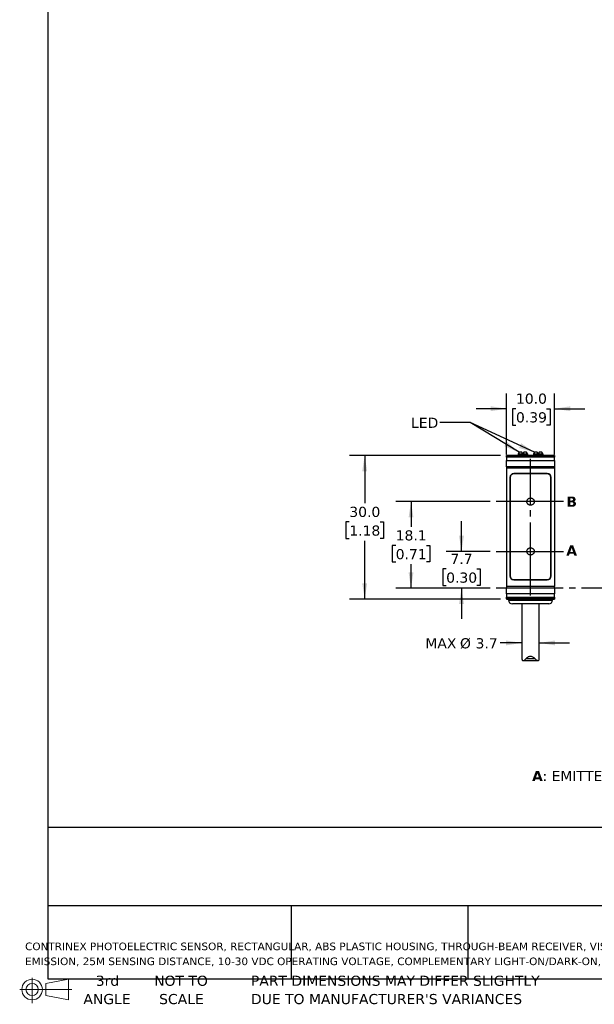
# Model space of a CAD drawing. Header units: millimetres. Extents: x 7 to 546, y 7 to 419.
# Tile 1 of 6: x 7 to 127, y 7 to 213. Entities that reach past the tile are written whole.
import ezdxf

# ---------------------------------------------------------------- set-up
doc = ezdxf.new("R2010")
doc.units = ezdxf.units.MM
doc.linetypes.add('SLD-Center', pattern=[19.05, 15.24, -1.27, 1.27, -1.27])
doc.linetypes.add('SLD-Solid', pattern=[0])
doc.layers.add('CENTER', color=40, linetype='SLD-Center')
doc.layers.add('DIMENSIONS', color=140, linetype='SLD-Solid', lineweight=25)
doc.layers.add('TEXT', color=140, linetype='SLD-Solid', lineweight=25)
doc.styles.add('SLDTEXTSTYLE0', font='VERDANAB.TTF')
doc.styles.add('SLDTEXTSTYLE1', font='VERDANA.TTF')
doc.styles.get("Standard").update_dxf_attribs({"font": 'VERDANA.TTF'})
doc.dimstyles.new('SLDDIMSTYLE0', dxfattribs={"dimtxt": 2.158008, "dimasz": 3.302, "dimexe": 0, "dimexo": 0.0625, "dimgap": 0.539502, "dimtad": 0, "dimtih": 1, "dimtoh": 1, "dimrnd": 1e-09, "dimzin": 4, "dimdsep": 46, "dimtxsty": 'SLDTEXTSTYLE1', "dimsah": 1, "dimcen": 0.09, "dimadec": 0, "dimazin": 1, "dimtfac": 1, "dimtmove": 0, "dimatfit": 0, "dimfxl": 0, "dimfrac": 2, "dimtolj": 1, "dimtzin": 12, "dimarcsym": 0})
doc.dimstyles.new('SLDDIMSTYLE1', dxfattribs={"dimtxt": 2.158008, "dimasz": 3.302, "dimexe": 0, "dimexo": 0.0625, "dimgap": 0.539502, "dimtad": 0, "dimtih": 1, "dimtoh": 1, "dimrnd": 1e-09, "dimzin": 12, "dimdsep": 46, "dimtxsty": 'SLDTEXTSTYLE1', "dimsah": 1, "dimcen": 0.09, "dimadec": 0, "dimazin": 3, "dimtfac": 1, "dimtmove": 0, "dimatfit": 0, "dimfxl": 0, "dimfrac": 2, "dimtolj": 1, "dimtzin": 12, "dimarcsym": 0})
doc.dimstyles.new('SLDDIMSTYLE2', dxfattribs={"dimtxt": 2.158008, "dimasz": 3.302, "dimexe": 0, "dimexo": 0.0625, "dimgap": 0.539502, "dimtad": 0, "dimtih": 1, "dimtoh": 1, "dimrnd": 1e-09, "dimzin": 12, "dimdsep": 46, "dimtxsty": 'SLDTEXTSTYLE1', "dimsah": 1, "dimcen": 0.09, "dimadec": 0, "dimazin": 3, "dimtfac": 1, "dimtofl": 0, "dimtmove": 0, "dimatfit": 3, "dimfxl": 0, "dimfrac": 2, "dimtolj": 1, "dimtzin": 12, "dimarcsym": 0})
doc.dimstyles.new('SLDDIMSTYLE3', dxfattribs={"dimtxt": 2.158008, "dimasz": 3.302, "dimexe": 0, "dimexo": 0.0625, "dimgap": 0.539502, "dimtad": 0, "dimtih": 1, "dimtoh": 1, "dimrnd": 1e-09, "dimzin": 4, "dimdsep": 46, "dimtxsty": 'SLDTEXTSTYLE1', "dimsah": 1, "dimcen": 0.09, "dimadec": 0, "dimazin": 1, "dimtfac": 1, "dimtofl": 0, "dimtmove": 0, "dimatfit": 3, "dimfxl": 0, "dimfrac": 2, "dimtolj": 1, "dimtzin": 12, "dimarcsym": 0})
doc.dimstyles.new('SLDDIMSTYLE5', dxfattribs={"dimtxt": 0.18, "dimasz": 3.302, "dimexe": 0, "dimexo": 0.0625, "dimgap": 0, "dimtad": 0, "dimtih": 1, "dimtoh": 1, "dimdec": 0, "dimrnd": 1e-09, "dimzin": 0, "dimdsep": 46, "dimtxsty": 'Standard', "dimsah": 1, "dimcen": 0.09, "dimadec": 0, "dimazin": 0, "dimtfac": 3.302, "dimtdec": 0, "dimtofl": 0, "dimtmove": 0, "dimatfit": 3, "dimfxl": 0, "dimfrac": 2, "dimtolj": 1, "dimtzin": 0, "dimarcsym": 0})

# ---------------------------------------------------------------- blocks, each defined once
blk = doc.blocks.new('Block11')
at = {"color": 7, "linetype": 'SLD-Solid', "lineweight": 18}
for p, q in [((2.59, 5.31), (2.59, 0)), ((5.48, 4.17), (10.18, 5.03)), ((5.48, 1.6), (5.48, 4.17)), ((10.18, 5.03), (10.18, 0.73)), ((0, 2.88), (10.87, 2.88)), ((5.48, 1.6), (10.18, 0.73))]:
    blk.add_line(p, q, dxfattribs=at)
for radius in [2.15, 1.29]:
    blk.add_circle((2.59, 2.88), radius, dxfattribs=at)
blk = doc.blocks.new('Block12')
at = {"color": 7, "linetype": 'Continuous'}
blk.add_blockref('Block11', (0, 0), dxfattribs=at)
blk = doc.blocks.new('SW_NOTE_0')
at = {"layer": 'TEXT', "color": 0, "attachment_point": 1}
for s, insert, char_height, style in [('A', (0, 2.69), 2.12, 'SLDTEXTSTYLE0'), (': EMITTER AXIS      ', (2.19, 2.69), 2.1167, 'SLDTEXTSTYLE1'), ('B', (30.97, 2.69), 2.12, 'SLDTEXTSTYLE0'), (': RECEIVER AXIS', (33.12, 2.69), 2.1167, 'SLDTEXTSTYLE1')]:
    blk.add_mtext(s, dxfattribs=dict(at, insert=insert, char_height=char_height, style=style))
blk = doc.blocks.new('SW_NOTE_0_1')
at = {"layer": 'TEXT', "color": 0, "char_height": 1.5875, "attachment_point": 1, "style": 'SLDTEXTSTYLE1'}
for s, insert in [('CONTRINEX PHOTOELECTRIC SENSOR, RECTANGULAR, ABS PLASTIC HOUSING, THROUGH-BEAM RECEIVER, VISIBLE RED LIGHT ', (0, 2.02)), ('EMISSION, 25M SENSING DISTANCE, 10-30 VDC OPERATING VOLTAGE, COMPLEMENTARY LIGHT-ON/DARK-ON, PNP, 4-WIRE, PIGTAIL.', (0, -1.1))]:
    blk.add_mtext(s, dxfattribs=dict(at, insert=insert))
blk = doc.blocks.new('SW_NOTE_0_4')
at = {"layer": 'TEXT', "color": 0, "char_height": 2.1167, "attachment_point": 1, "style": 'SLDTEXTSTYLE1'}
for s, insert in [('PART DIMENSIONS MAY DIFFER SLIGHTLY ', (0, 2.69)), ("DUE TO MANUFACTURER'S VARIANCES", (0, -1.13))]:
    blk.add_mtext(s, dxfattribs=dict(at, insert=insert))
blk = doc.blocks.new('SW_NOTE_0_5')
at = {"layer": 'TEXT', "color": 0, "char_height": 2.117, "attachment_point": 2, "style": 'SLDTEXTSTYLE1'}
for s, insert in [('NOT TO', (5.26, 2.69)), ('SCALE', (5.35, -1.13))]:
    blk.add_mtext(s, dxfattribs=dict(at, insert=insert))
blk = doc.blocks.new('SW_NOTE_0_6')
at = {"layer": 'TEXT', "color": 0, "char_height": 2.117, "attachment_point": 2, "style": 'SLDTEXTSTYLE1'}
for s, insert in [('3rd', (2.32, 2.69)), ('ANGLE', (2.22, -1.13))]:
    blk.add_mtext(s, dxfattribs=dict(at, insert=insert))
blk = doc.blocks.new('_D_7')
at = {"layer": 'DIMENSIONS'}
for p, q in [((99.08, 101.93), (99.08, 108.28)), ((105.04, 101.93), (95.91, 101.93)), ((95.88, 98.26), (95.15, 98.26)), ((95.15, 98.26), (95.15, 94.83)), ((102.29, 98.26), (103.01, 98.26)), ((103.01, 98.26), (103.01, 94.83)), ((95.15, 94.83), (95.88, 94.83)), ((103.01, 94.83), (102.29, 94.83)), ((105.04, 94.23), (95.91, 94.23)), ((99.08, 94.23), (99.08, 87.88))]:
    blk.add_line(p, q, dxfattribs=at)
for points in [[(99.08, 101.93), (99.59, 105.23), (98.57, 105.23)], [(99.08, 94.23), (98.57, 90.93), (99.59, 90.93)]]:
    blk.add_solid(points, dxfattribs=at)
at = {"layer": 'DIMENSIONS', "char_height": 2.117, "attachment_point": 1, "style": 'SLDTEXTSTYLE1'}
for s, insert in [('7.7', (96.77, 101.43)), ('0.30', (95.88, 97.52))]:
    blk.add_mtext(s, dxfattribs=dict(at, insert=insert))
blk = doc.blocks.new('_D_8')
at = {"layer": 'DIMENSIONS'}
for p, q in [((105.04, 112.33), (85.37, 112.33)), ((88.54, 112.33), (88.54, 107.08)), ((85.34, 103.16), (84.61, 103.16)), ((84.61, 103.16), (84.61, 99.74)), ((91.75, 103.16), (92.48, 103.16)), ((92.48, 103.16), (92.48, 99.74)), ((84.61, 99.74), (85.34, 99.74)), ((88.54, 94.23), (88.54, 99.25)), ((92.48, 99.74), (91.75, 99.74)), ((105.04, 94.23), (85.37, 94.23))]:
    blk.add_line(p, q, dxfattribs=at)
for points in [[(88.54, 112.33), (88.04, 109.03), (89.05, 109.03)], [(88.54, 94.23), (89.05, 97.53), (88.04, 97.53)]]:
    blk.add_solid(points, dxfattribs=at)
at = {"layer": 'DIMENSIONS', "char_height": 2.117, "attachment_point": 1, "style": 'SLDTEXTSTYLE1'}
for s, insert in [('18.1', (85.34, 106.34)), ('0.71', (85.34, 102.42))]:
    blk.add_mtext(s, dxfattribs=dict(at, insert=insert))
blk = doc.blocks.new('_D_9')
at = {"layer": 'DIMENSIONS'}
for p, q in [((107.23, 121.98), (75.69, 121.98)), ((78.87, 121.98), (78.87, 111.99)), ((75.66, 108.08), (74.94, 108.08)), ((74.94, 108.08), (74.94, 104.65)), ((82.07, 108.08), (82.8, 108.08)), ((82.8, 108.08), (82.8, 104.65)), ((74.94, 104.65), (75.66, 104.65)), ((78.87, 91.98), (78.87, 104.17)), ((82.8, 104.65), (82.07, 104.65)), ((107.23, 91.98), (75.69, 91.98))]:
    blk.add_line(p, q, dxfattribs=at)
for points in [[(78.87, 121.98), (78.36, 118.68), (79.38, 118.68)], [(78.87, 91.98), (79.38, 95.28), (78.36, 95.28)]]:
    blk.add_solid(points, dxfattribs=at)
at = {"layer": 'DIMENSIONS', "char_height": 2.117, "attachment_point": 1, "style": 'SLDTEXTSTYLE1'}
for s, insert in [('30.0', (75.66, 111.25)), ('1.18', (75.66, 107.34))]:
    blk.add_mtext(s, dxfattribs=dict(at, insert=insert))
blk = doc.blocks.new('_D_10')
at = {"layer": 'DIMENSIONS'}
for p, q in [((108.5, 122.17), (108.5, 134.9)), ((118.5, 122.17), (118.5, 134.9)), ((108.5, 131.73), (102.15, 131.73)), ((110.45, 131.73), (109.72, 131.73)), ((109.72, 131.73), (109.72, 128.3)), ((116.86, 131.73), (117.58, 131.73)), ((117.58, 131.73), (117.58, 128.3)), ((118.5, 131.73), (124.85, 131.73)), ((109.72, 128.3), (110.45, 128.3)), ((117.58, 128.3), (116.86, 128.3))]:
    blk.add_line(p, q, dxfattribs=at)
for points in [[(108.5, 131.73), (105.2, 132.24), (105.2, 131.22)], [(118.5, 131.73), (121.8, 131.22), (121.8, 132.24)]]:
    blk.add_solid(points, dxfattribs=at)
at = {"layer": 'DIMENSIONS', "char_height": 2.117, "attachment_point": 1, "style": 'SLDTEXTSTYLE1'}
for s, insert in [('10.0', (110.45, 134.9)), ('0.39', (110.45, 130.99))]:
    blk.add_mtext(s, dxfattribs=dict(at, insert=insert))
blk = doc.blocks.new('_D_11')
at = {"layer": 'DIMENSIONS'}
for p, q in [((111.7, 82.82), (107.12, 82.82)), ((115.3, 82.82), (121.65, 82.82))]:
    blk.add_line(p, q, dxfattribs=at)
for points in [[(111.7, 82.82), (108.4, 83.33), (108.4, 82.31)], [(115.3, 82.82), (118.6, 82.31), (118.6, 83.33)]]:
    blk.add_solid(points, dxfattribs=at)
at = {"layer": 'DIMENSIONS', "char_height": 2.117, "attachment_point": 1, "style": 'SLDTEXTSTYLE1'}
for s, insert in [('MAX ', (91.53, 83.8)), ('%%c', (98.76, 83.8)), ('3.7', (102.02, 83.8))]:
    blk.add_mtext(s, dxfattribs=dict(at, insert=insert))

msp = doc.modelspace()

# ---------------------------------------------------------------- linework, layer by layer
for p, q in [((118.499, 121.982), (108.499, 121.982)), ((108.499, 121.982), (108.499, 121.949)), ((108.499, 121.949), (118.499, 121.949)), ((108.499, 121.609), (108.499, 121.949)), ((118.499, 121.609), (108.499, 121.609)), ((108.499, 121.609), (108.499, 120.897)), ((110.921, 122.302), (110.899, 122.257)), ((110.899, 122.257), (110.899, 121.982)), ((112.899, 122.257), (110.899, 122.257)), ((111.709, 122.632), (111.111, 122.632)), ((111.899, 122.302), (111.709, 122.632)), ((112.089, 122.632), (111.899, 122.302)), ((112.686, 122.632), (112.089, 122.632)), ((112.899, 122.257), (112.876, 122.302)), ((112.899, 121.982), (112.899, 122.257)), ((114.121, 122.302), (114.099, 122.257)), ((114.099, 122.257), (114.099, 121.982)), ((116.099, 122.257), (114.099, 122.257)), ((114.909, 122.632), (114.311, 122.632)), ((115.099, 122.302), (114.909, 122.632)), ((115.289, 122.632), (115.099, 122.302)), ((115.886, 122.632), (115.289, 122.632)), ((116.099, 122.257), (116.076, 122.302)), ((116.099, 121.982), (116.099, 122.257)), ((118.499, 121.982), (118.499, 121.949)), ((118.499, 121.949), (118.499, 121.609)), ((118.499, 120.897), (118.499, 121.609)), ((108.499, 120.897), (118.499, 120.897)), ((108.499, 119.607), (108.499, 120.897)), ((108.499, 119.607), (108.499, 119.352)), ((118.499, 119.607), (108.499, 119.607)), ((108.499, 119.352), (118.499, 119.352)), ((108.499, 119.352), (108.499, 94.612)), ((118.499, 120.897), (118.499, 119.607)), ((118.499, 119.607), (118.499, 119.352)), ((118.499, 119.352), (118.499, 94.612)), ((109.199, 117.382), (109.199, 96.782)), ((109.249, 117.332), (109.249, 96.832)), ((116.999, 118.182), (109.999, 118.182)), ((116.949, 118.132), (110.049, 118.132)), ((117.749, 96.832), (117.749, 117.332)), ((117.799, 96.782), (117.799, 117.382)), ((118.499, 94.612), (108.499, 94.612)), ((108.499, 94.612), (108.499, 94.357)), ((109.999, 95.982), (116.999, 95.982)), ((110.049, 96.032), (116.949, 96.032)), ((118.499, 94.357), (118.499, 94.612)), ((108.499, 94.357), (118.499, 94.357)), ((108.499, 93.067), (108.499, 94.357)), ((118.499, 93.067), (108.499, 93.067)), ((108.499, 93.067), (108.499, 92.355)), ((118.499, 94.357), (118.499, 93.067)), ((118.499, 92.355), (118.499, 93.067)), ((108.499, 92.355), (118.499, 92.355)), ((108.499, 92.015), (108.499, 92.355)), ((118.499, 92.015), (108.499, 92.015)), ((108.499, 92.015), (108.499, 91.982)), ((108.499, 91.982), (118.499, 91.982)), ((108.899, 91.982), (108.899, 91.782)), ((108.899, 91.782), (118.099, 91.782)), ((111.699, 90.982), (111.699, 79.637)), ((115.299, 79.637), (115.299, 90.982)), ((118.099, 91.782), (118.099, 91.982)), ((118.499, 92.355), (118.499, 92.015)), ((118.499, 92.015), (118.499, 91.982)), ((111.706, 79.637), (111.705, 79.472)), ((111.902, 79.132), (115.089, 79.132)), ((114.478, 79.472), (112.519, 79.472)), ((115.292, 79.472), (115.291, 79.637))]:
    msp.add_line(p, q)
for centre, start, end in [((109.999, 117.382), 90, 180), ((110.049, 117.332), 90, 180), ((116.949, 117.332), 0, 90), ((116.999, 117.382), 0, 90), ((109.999, 96.782), 180, 270), ((110.049, 96.832), 180, 270), ((116.949, 96.832), 270, 0), ((116.999, 96.782), 270, 0), ((109.699, 91.782), 180, 270), ((117.299, 91.782), 270, 0)]:
    msp.add_arc(centre, 0.8, start, end)
for centre, start_param, end_param in [((111.899, 115.682), 0.3927394, 0.4949341), ((111.899, 115.682), 5.7882512, 5.8904459), ((115.099, 115.682), 0.3927394, 0.4949341), ((115.099, 115.682), 5.7882512, 5.8904459)]:
    msp.add_ellipse(centre, major_axis=(0, 7.523), ratio=0.2734697, start_param=start_param, end_param=end_param)
for points, knots in [([(117.299, 90.982), (117.299, 90.982), (115.596, 90.982), (111.401, 90.982), (109.699, 90.982), (109.699, 90.982)], [0, 0, 0, 0, 0.5, 0.5, 1, 1, 1, 1]), ([(111.705, 79.472), (111.713, 79.35), (111.731, 79.255), (111.809, 79.142), (111.87, 79.124), (112.023, 79.149), (112.115, 79.19), (112.31, 79.307), (112.415, 79.383), (112.519, 79.472)], [0, 0, 0, 0, 0.25, 0.25, 0.5, 0.5, 0.75, 0.75, 1, 1, 1, 1]), ([(112.519, 79.472), (112.641, 79.617), (112.776, 79.755), (113.019, 79.927), (113.106, 79.977), (113.296, 80.05), (113.398, 80.071), (113.602, 80.07), (113.704, 80.049), (113.892, 79.976), (113.98, 79.925), (114.221, 79.755), (114.357, 79.617), (114.478, 79.472)], [0, 0, 0, 0, 0.25, 0.25, 0.375, 0.375, 0.5, 0.5, 0.625, 0.625, 0.75, 0.75, 1, 1, 1, 1]), ([(114.478, 79.472), (114.582, 79.382), (114.686, 79.308), (114.834, 79.219), (114.881, 79.195), (114.97, 79.156), (115.012, 79.142), (115.127, 79.124), (115.188, 79.141), (115.266, 79.254), (115.285, 79.349), (115.292, 79.472)], [0, 0, 0, 0, 0.25, 0.25, 0.375, 0.375, 0.5, 0.5, 0.75, 0.75, 1, 1, 1, 1])]:
    msp.add_open_spline(points, degree=3, knots=knots)
at = {"layer": 'CENTER'}
for p, q in [((113.499, 92.741), (113.499, 121.272)), ((120.411, 112.332), (106.305, 112.332)), ((106.305, 101.932), (120.411, 101.932)), ((158.409, 94.232), (106.305, 94.232))]:
    msp.add_line(p, q, dxfattribs=at)
for centre in [(113.499, 112.332), (113.499, 101.932)]:
    msp.add_circle(centre, 0.762, dxfattribs=at)
at = {"layer": 'TEXT'}
for p, q in [((12.7, 419.1), (12.7, 12.7)), ((546.1, 44.252), (12.7, 44.252)), ((546.1, 27.94), (12.7, 27.94)), ((63.5, 27.94), (63.5, 12.7)), ((100.423, 27.94), (100.423, 12.7)), ((12.7, 12.7), (546.1, 12.7))]:
    msp.add_line(p, q, dxfattribs=at)

# ---------------------------------------------------------------- block references
for name, p in [('SW_NOTE_0', (113.811, 53.385)), ('SW_NOTE_0_1', (7.966, 18.217)), ('Block12', (6.838, 7.554)), ('SW_NOTE_0_6', (22.847, 10.635)), ('SW_NOTE_0_5', (35.257, 10.635)), ('SW_NOTE_0_4', (55.119, 10.635))]:
    msp.add_blockref(name, p, dxfattribs=at)

# ---------------------------------------------------------------- texts
at = {"layer": 'TEXT', "attachment_point": 1}
for s, insert, char_height, style in [('LED', (88.545, 129.854), 2.1167, 'SLDTEXTSTYLE1'), ('LED', (88.545, 129.854), 2.1167, 'SLDTEXTSTYLE1'), ('B', (120.977, 113.38), 2.117, 'SLDTEXTSTYLE0'), ('A', (120.955, 103.167), 2.117, 'SLDTEXTSTYLE0')]:
    msp.add_mtext(s, dxfattribs=dict(at, insert=insert, char_height=char_height, style=style))

# ---------------------------------------------------------------- dimensions: what is measured, and where the dimension line sits
at = {"layer": 'DIMENSIONS'}
dim = msp.add_linear_dim(base=(118.499, 131.73), p1=(108.499, 120.897), p2=(118.499, 120.897), dimstyle='SLDDIMSTYLE0', dxfattribs=at)
dim.commit()
dim.dimension.update_dxf_attribs({"geometry": '_D_10', "text_midpoint": (113.653, 131.73), "dimtype": 160})
for base, p1, p2, dimstyle, picture, middle in [((78.869, 91.982), (108.499, 121.982), (108.499, 91.982), 'SLDDIMSTYLE3', '_D_9', (78.869, 108.082)), ((88.545, 112.332), (106.305, 94.232), (106.305, 112.332), 'SLDDIMSTYLE2', '_D_8', (88.545, 103.165)), ((99.082, 94.232), (106.305, 101.932), (106.305, 94.232), 'SLDDIMSTYLE1', '_D_7', (99.082, 98.259))]:
    dim = msp.add_linear_dim(base=base, p1=p1, p2=p2, angle=90, dimstyle=dimstyle, dxfattribs=at)
    dim.commit()
    dim.dimension.update_dxf_attribs({"geometry": picture, "text_midpoint": middle, "dimtype": 160})
dim = msp.add_linear_dim(base=(111.699, 82.823), p1=(115.299, 79.645), p2=(111.699, 79.645), text='MAX %%c3.7', dimstyle='SLDDIMSTYLE1', dxfattribs=at)
dim.commit()
dim.dimension.update_dxf_attribs({"geometry": '_D_11', "text_midpoint": (99.082, 82.823), "dimtype": 160})

# ---------------------------------------------------------------- leaders
at = {"layer": 'TEXT'}
for points in [[(111.111, 122.632), (100.894, 128.868), (94.544, 128.868)], [(114.311, 122.632), (100.894, 128.868), (94.544, 128.868)]]:
    msp.add_leader(points, dimstyle='SLDDIMSTYLE5', dxfattribs=at)

doc.saveas('drawing.dxf')
